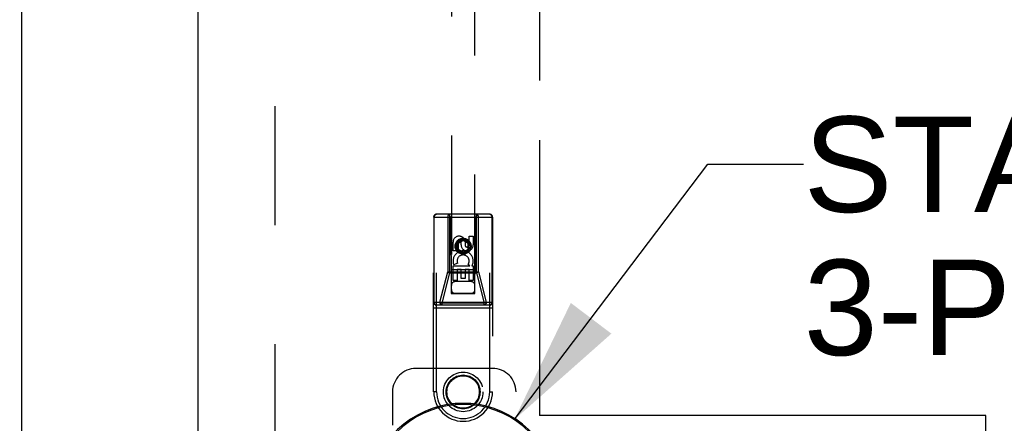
# Model space of a CAD drawing. Header units: inches. Extents: x 0 to 230, y 0 to 149.
# Tile 65 of 92: x 72.89 to 83.34, y 73.6 to 77.89. Entities that reach past the tile are written whole.
import ezdxf

# ---------------------------------------------------------------- set-up
doc = ezdxf.new("R2010")
doc.units = ezdxf.units.IN
doc.header["$LTSCALE"] = 12.635135
doc.header["$MEASUREMENT"] = 0
doc.linetypes.add('HIDDEN', pattern=[0.2, 0.1, -0.1])
doc.linetypes.add('PHANTOM', pattern=[0.8, 0.45, -0.05, 0.1, -0.05, 0.1, -0.05])
doc.layers.get('0').update_dxf_attribs({"linetype": 'CONTINUOUS'})
for name, color, linetype in [('02___PRT_ALL_AXES', 7, 'CONTINUOUS'), ('AVAILABLE_DOOR_SPACE', 7, 'CONTINUOUS'), ('DEFAULT_2', 8, 'HIDDEN'), ('DIMENSIONS', 7, 'CONTINUOUS')]:
    doc.layers.add(name, color=color, linetype=linetype)
doc.styles.get("Standard").update_dxf_attribs({"font": 'arial.ttf'})
doc.dimstyles.new('DIMSTYLE_1', dxfattribs={"dimtxt": 1.013514, "dimasz": 1.351351, "dimexe": 0.09, "dimexo": 0.07, "dimgap": 0.0375, "dimtad": 0, "dimtih": 1, "dimtoh": 1, "dimzin": 4, "dimdsep": 46, "dimtxsty": 'Standard', "dimblk": '_FILLED', "dimblk1": '_FILLED', "dimblk2": '_FILLED', "dimcen": 0.09, "dimazin": 1, "dimtfac": 1, "dimtofl": 0, "dimtmove": 0, "dimatfit": 3, "dimldrblk": '_FILLED', "dimfxl": 1, "dimtolj": 1, "dimtzin": 4, "dimarcsym": 0})
doc.dimstyles.get("Standard").update_dxf_attribs({"dimtxt": 1.148649, "dimasz": 1.351351, "dimexe": 0.09, "dimexo": 0.07, "dimgap": 0.09, "dimtad": 0, "dimtih": 1, "dimtoh": 1, "dimzin": 4, "dimdsep": 46, "dimtxsty": 'Standard', "dimblk": '_FILLED', "dimblk1": '_FILLED', "dimblk2": '_FILLED', "dimcen": 0.09, "dimazin": 1, "dimtp": 0.01, "dimtm": 0.01, "dimtfac": 1, "dimtofl": 0, "dimtmove": 0, "dimatfit": 3, "dimldrblk": '_FILLED', "dimfxl": 1, "dimtolj": 1, "dimtzin": 4, "dimarcsym": 0})

# ---------------------------------------------------------------- blocks, each defined once
blk = doc.blocks.new('_FILLED')
at = {"color": 0, "linetype": 'ByBlock'}
blk.add_solid([(0, 0), (-1, 0.2), (-1, -0.2)], dxfattribs=at)
blk = doc.blocks.new('*D13')
at = {"layer": 'DIMENSIONS', "color": 2, "linetype": 'Continuous'}
for p, q in [((69.281, 84.025), (66.687, 84.025)), ((72.906, 84.025), (75.609, 84.025))]:
    blk.add_line(p, q, dxfattribs=at)
at = {"layer": 'DIMENSIONS', "color": 2, "linetype": 'Continuous', "xscale": 1.3513513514, "yscale": 1.3513513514, "zscale": 1.3513513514}
blk.add_blockref('_FILLED', (69.281, 84.025), dxfattribs=at)
at = {"layer": 'DIMENSIONS', "color": 2, "linetype": 'Continuous', "xscale": 1.3513513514, "yscale": 1.3513513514, "zscale": 1.3513513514, "rotation": 180}
blk.add_blockref('_FILLED', (72.906, 84.025), dxfattribs=at)
at = {"layer": 'DIMENSIONS', "color": 2, "linetype": 'Continuous', "insert": (66.181, 84.532), "char_height": 1.0135, "width": 2.75419, "attachment_point": 3, "line_spacing_factor": 0.9}
blk.add_mtext('3.63', dxfattribs=at)

msp = doc.modelspace()

# ---------------------------------------------------------------- linework, layer by layer
at = {"color": 3, "linetype": 'Continuous'}
for p, q in [((72.906, 107.957), (72.906, 37.665)), ((74.781, 37.665), (74.781, 107.957))]:
    msp.add_line(p, q, dxfattribs=at)
at = {"color": 7, "linetype": 'Continuous'}
for radius, start, end in [(1.004, 333.5698, 206.4302), (0.992, 329.0941, 210.9059)]:
    msp.add_arc((77.594, 72.811), radius, start, end, dxfattribs=at)
at = {"layer": '02___PRT_ALL_AXES', "color": 8, "linetype": 'HIDDEN'}
for p, q in [((77.487, 75.433), (77.487, 75.526)), ((77.529, 75.526), (77.529, 75.433)), ((77.573, 75.497), (77.573, 75.526)), ((77.614, 75.54), (77.614, 75.493)), ((77.658, 75.59), (77.7, 75.59)), ((77.658, 75.497), (77.658, 75.59)), ((77.7, 75.59), (77.7, 75.497)), ((77.529, 75.433), (77.487, 75.433)), ((77.535, 75.302), (77.496, 75.285)), ((77.665, 75.277), (77.646, 75.29)), ((77.487, 75.277), (77.665, 75.277)), ((77.487, 75.121), (77.487, 75.277)), ((77.572, 75.235), (77.529, 75.235)), ((77.529, 75.235), (77.529, 75.121)), ((77.572, 75.142), (77.572, 75.235)), ((77.658, 75.235), (77.614, 75.235)), ((77.614, 75.235), (77.614, 75.142)), ((77.658, 75.121), (77.658, 75.235)), ((77.69, 75.281), (77.688, 75.277)), ((77.688, 75.277), (77.7, 75.277)), ((77.7, 75.277), (77.7, 75.121)), ((77.529, 75.121), (77.487, 75.121)), ((77.614, 75.142), (77.572, 75.142)), ((77.7, 75.121), (77.658, 75.121))]:
    msp.add_line(p, q, dxfattribs=at)
for centre, radius in [((77.594, 75.483), 0.085), ((77.594, 73.936), 0.172)]:
    msp.add_circle(centre, radius, dxfattribs=at)
for centre, radius, start, end in [((77.551, 75.526), 0.0644, 12.2995, 180.0775), ((77.551, 75.526), 0.0219, 359.9011, 180), ((77.637, 75.497), 0.0635, 180, 360), ((77.636, 75.497), 0.0219, 190.307, 360), ((77.594, 75.327), 0.107, 334.2636, 203.4027), ((77.594, 75.327), 0.0639, 324.8895, 203.4026)]:
    msp.add_arc(centre, radius, start, end, dxfattribs=at)
at = {"layer": 'AVAILABLE_DOOR_SPACE', "color": 4, "linetype": 'PHANTOM'}
for p, q in [((78.406, 106.936), (78.406, 73.686)), ((83.144, 73.686), (78.406, 73.686)), ((83.144, 72.811), (83.144, 73.686))]:
    msp.add_line(p, q, dxfattribs=at)
at = {"layer": 'DEFAULT_2', "color": 8, "linetype": 'HIDDEN'}
for p, q in [((75.594, 107.296), (75.594, 38.326)), ((77.469, 106.983), (77.469, 74.981)), ((77.719, 74.981), (77.719, 106.983)), ((77.876, 75.823), (77.311, 75.823)), ((77.311, 73.936), (77.311, 75.823)), ((77.464, 75.793), (77.434, 75.823)), ((77.453, 75.202), (77.453, 75.823)), ((77.724, 75.793), (77.754, 75.823)), ((77.735, 75.202), (77.735, 75.823)), ((77.876, 73.936), (77.876, 75.823)), ((77.281, 75.793), (77.906, 75.793)), ((77.281, 73.936), (77.281, 75.793)), ((77.288, 74.888), (77.288, 75.793)), ((77.43, 75.793), (77.43, 75.211)), ((77.464, 75.793), (77.467, 74.983)), ((77.72, 74.983), (77.724, 75.793)), ((77.758, 75.211), (77.758, 75.793)), ((77.899, 75.793), (77.899, 74.888)), ((77.906, 75.793), (77.906, 73.936)), ((77.594, 75.555), (77.531, 75.519)), ((77.531, 75.519), (77.531, 75.447)), ((77.531, 75.519), (77.541, 75.513)), ((77.594, 75.544), (77.541, 75.513)), ((77.541, 75.513), (77.541, 75.453)), ((77.656, 75.519), (77.594, 75.555)), ((77.594, 75.555), (77.594, 75.544)), ((77.646, 75.513), (77.594, 75.544)), ((77.656, 75.519), (77.646, 75.513)), ((77.646, 75.453), (77.646, 75.513)), ((77.656, 75.447), (77.656, 75.519)), ((77.531, 75.447), (77.541, 75.453)), ((77.531, 75.447), (77.594, 75.411)), ((77.541, 75.453), (77.594, 75.422)), ((77.594, 75.422), (77.646, 75.453)), ((77.594, 75.411), (77.656, 75.447)), ((77.594, 75.411), (77.594, 75.422)), ((77.656, 75.447), (77.646, 75.453)), ((77.348, 74.888), (77.43, 75.211)), ((77.371, 74.879), (77.453, 75.202)), ((77.43, 75.211), (77.758, 75.211)), ((77.453, 75.202), (77.735, 75.202)), ((77.721, 75.233), (77.466, 75.233)), ((77.735, 75.202), (77.816, 74.879)), ((77.758, 75.211), (77.839, 74.888)), ((77.679, 75.108), (77.509, 75.108)), ((77.467, 74.983), (77.72, 74.983)), ((77.469, 74.985), (77.719, 74.985)), ((77.469, 74.981), (77.719, 74.981)), ((77.281, 74.888), (77.906, 74.888)), ((77.816, 74.879), (77.371, 74.879)), ((77.371, 74.858), (77.371, 74.879)), ((77.816, 74.858), (77.816, 74.879)), ((77.281, 74.828), (77.906, 74.828)), ((77.876, 74.858), (77.311, 74.858)), ((77.906, 74.186), (77.094, 74.186)), ((76.844, 73.936), (76.844, 73.583)), ((77.311, 73.936), (77.281, 73.936)), ((77.876, 73.936), (77.906, 73.936)), ((78.156, 71.686), (78.156, 73.936))]:
    msp.add_line(p, q, dxfattribs=at)
for points in [[(77.288, 75.793), (77.288, 75.798), (77.289, 75.802), (77.291, 75.807), (77.292, 75.811), (77.295, 75.814), (77.298, 75.817), (77.301, 75.82), (77.304, 75.822), (77.308, 75.823), (77.311, 75.823)], [(77.453, 75.823), (77.449, 75.823), (77.446, 75.822), (77.442, 75.82), (77.439, 75.817), (77.436, 75.814), (77.434, 75.811), (77.432, 75.807), (77.431, 75.802), (77.43, 75.798), (77.43, 75.793)], [(77.758, 75.793), (77.757, 75.798), (77.756, 75.802), (77.755, 75.807), (77.753, 75.811), (77.751, 75.814), (77.748, 75.817), (77.745, 75.82), (77.742, 75.822), (77.738, 75.823), (77.735, 75.823)], [(77.876, 75.823), (77.88, 75.823), (77.883, 75.822), (77.887, 75.82), (77.89, 75.817), (77.892, 75.814), (77.895, 75.811), (77.897, 75.807), (77.898, 75.802), (77.899, 75.798), (77.899, 75.793)], [(77.43, 75.211), (77.433, 75.209), (77.436, 75.207), (77.44, 75.206), (77.444, 75.204), (77.448, 75.203), (77.453, 75.202)], [(77.758, 75.211), (77.755, 75.209), (77.751, 75.207), (77.747, 75.206), (77.743, 75.204), (77.739, 75.203), (77.735, 75.202)], [(77.311, 74.858), (77.308, 74.859), (77.304, 74.86), (77.301, 74.861), (77.298, 74.864), (77.295, 74.867), (77.292, 74.871), (77.291, 74.875), (77.289, 74.879), (77.288, 74.884), (77.288, 74.888)], [(77.371, 74.858), (77.368, 74.859), (77.364, 74.86), (77.361, 74.861), (77.358, 74.864), (77.355, 74.867), (77.353, 74.871), (77.351, 74.875), (77.349, 74.879), (77.348, 74.884), (77.348, 74.888)], [(77.348, 74.888), (77.351, 74.887), (77.355, 74.885), (77.358, 74.883), (77.363, 74.882), (77.367, 74.881), (77.371, 74.879)], [(77.839, 74.888), (77.836, 74.887), (77.833, 74.885), (77.829, 74.883), (77.825, 74.882), (77.82, 74.881), (77.816, 74.879)], [(77.839, 74.888), (77.839, 74.884), (77.838, 74.879), (77.837, 74.875), (77.835, 74.871), (77.832, 74.867), (77.83, 74.864), (77.826, 74.861), (77.823, 74.86), (77.82, 74.859), (77.816, 74.858)], [(77.899, 74.888), (77.899, 74.884), (77.898, 74.879), (77.897, 74.875), (77.895, 74.871), (77.892, 74.867), (77.89, 74.864), (77.887, 74.861), (77.883, 74.86), (77.88, 74.859), (77.876, 74.858)]]:
    msp.add_lwpolyline(points, dxfattribs=at)
for centre, radius in [((77.594, 75.483), 0.0845), ((77.594, 75.483), 0.0745), ((77.594, 73.936), 0.21), ((77.594, 73.936), 0.18)]:
    msp.add_circle(centre, radius, dxfattribs=at)
for centre, radius, start, end in [((77.311, 75.793), 0.03, 90, 180), ((77.876, 75.793), 0.03, 0, 90), ((77.509, 75.068), 0.04, 90, 180), ((77.679, 75.068), 0.04, 0, 90), ((77.509, 75.023), 0.04, 180, 270), ((77.679, 75.023), 0.04, 270, 360), ((77.311, 74.888), 0.03, 180, 270), ((77.876, 74.888), 0.03, 270, 360), ((77.094, 73.936), 0.25, 90, 180), ((77.906, 73.936), 0.25, 0, 90), ((77.594, 73.936), 0.312, 180, 360), ((77.594, 73.936), 0.282, 180, 360)]:
    msp.add_arc(centre, radius, start, end, dxfattribs=at)

# ---------------------------------------------------------------- texts
at = {"layer": 'DIMENSIONS', "color": 2, "linetype": 'Continuous', "insert": (81.21, 76.861), "char_height": 1.01351, "width": 12.64066, "attachment_point": 1, "line_spacing_factor": 0.9}
msp.add_mtext('STAINLESS STEEL\\P3-PT. HARDWARE', dxfattribs=at)

# ---------------------------------------------------------------- dimensions: what is measured, and where the dimension line sits
at = {"layer": 'DIMENSIONS', "color": 2, "linetype": 'Continuous'}
dim = msp.add_linear_dim(base=(72.906120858, 84.025321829), p1=(69.281120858, 106.935697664), p2=(72.906120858, 37.664697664), dimstyle='DIMSTYLE_1', dxfattribs=at)
dim.commit()
dim.dimension.update_dxf_attribs({"geometry": '*D13', "text_midpoint": (64.802253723, 84.019671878), "dimtype": 160})

# ---------------------------------------------------------------- leaders
at = {"layer": 'DIMENSIONS', "color": 2, "linetype": 'Continuous', "annotation_type": 0, "has_hookline": 1, "hookline_direction": 1, "text_width": 12.555}
msp.add_leader([(78.137, 73.641), (80.192, 76.354), (81.21, 76.354)], dimstyle='Standard', override={"dimtad": 0}, dxfattribs=at)

doc.saveas('drawing.dxf')
